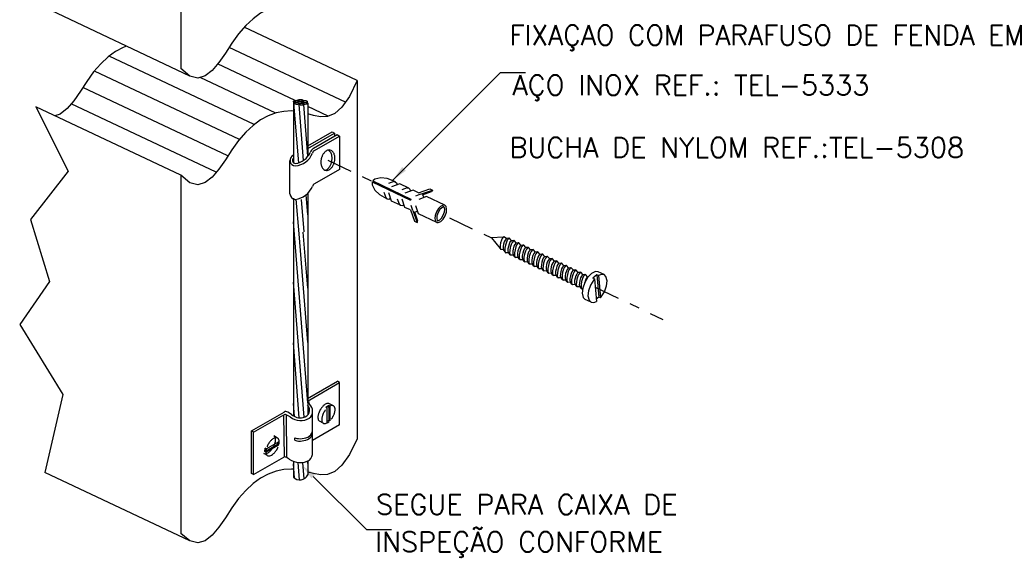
# Model space of a CAD drawing. Header units: millimetres. Extents: x 659 to 1031, y -73 to 11.
# Tile 128 of 141: x 981 to 991, y -15 to -10. Entities that reach past the tile are written whole.
import ezdxf

# ---------------------------------------------------------------- set-up
doc = ezdxf.new("R2010")
doc.units = ezdxf.units.MM
doc.header["$MEASUREMENT"] = 0
doc.linetypes.add('DASHDOT', pattern=[2.54, 1.27, -0.635, 0, -0.635])
doc.linetypes.add('NULL', pattern=[0])
for name, color, linetype, lineweight in [('C01', 1, 'Continuous', 30), ('C02', 2, 'Continuous', 30), ('C03', 3, 'Continuous', 30)]:
    doc.layers.add(name, color=color, linetype=linetype, lineweight=lineweight)
doc.styles.add('ROMANS', font='ROMANS')

msp = doc.modelspace()

# ---------------------------------------------------------------- hatches: boundary and pattern name
at = {"layer": 'C02', "linetype": 'Continuous'}
for points in [[(985.0295, -11.2065), (985.067, -11.2437), (984.9362, -11.3381), (985.0299, -11.2065), (985.0299, -11.2065)], [(984.159, -14.2854), (984.1217, -14.3233), (984.027, -14.1932), (984.1588, -14.2854), (984.1588, -14.2854)]]:
    msp.add_hatch(color=2, dxfattribs=at).paths.add_polyline_path(points)

# ---------------------------------------------------------------- linework, layer by layer
at = {"layer": 'C01'}
for p, q in [((984.4616, -10.5588), (983.2975, -10.0094)), ((983.5485, -10.7824), (982.0973, -10.0973)), ((983.401, -10.9312), (981.9498, -10.2461)), ((983.9596, -10.54), (983.1832, -10.1737)), ((983.7653, -10.6666), (983.0094, -10.3098)), ((983.2858, -11.095), (981.8346, -10.4099)), ((983.9899, -10.5383), (983.9899, -10.5437)), ((983.1696, -11.2583), (981.7184, -10.5732)), ((983.9948, -11.1639), (983.9469, -10.5684)), ((983.985, -10.5573), (983.985, -10.5624)), ((983.9899, -10.5501), (983.9899, -10.5513)), ((983.9899, -10.5629), (983.9899, -10.5641)), ((983.9967, -10.571), (983.9967, -10.5778)), ((984.0416, -11.1409), (983.9977, -10.5794)), ((984.0309, -10.5499), (984.0309, -10.5537)), ((984.0348, -10.5589), (984.0348, -10.5707)), ((984.0875, -11.0984), (984.0465, -10.5823)), ((984.0807, -10.5518), (984.0807, -10.5646)), ((984.2907, -10.6963), (984.0856, -10.5996)), ((984.0875, -10.995), (984.3297, -10.8547)), ((984.0875, -11.0226), (984.3541, -10.8686)), ((984.1432, -11.0182), (984.3785, -10.8824)), ((984.152, -11.0405), (984.402, -10.8963)), ((984.3297, -10.8547), (984.3541, -10.8686)), ((984.3541, -10.8686), (984.3541, -10.8963)), ((984.3785, -10.8824), (984.402, -10.8963)), ((983.9977, -11.8744), (983.9694, -11.529)), ((984.0856, -11.686), (984.07, -11.4842)), ((984.0494, -11.8556), (984.0241, -11.5332)), ((984.0856, -13.5674), (983.941, -11.7549)), ((984.0856, -12.9619), (983.9987, -11.8739)), ((984.0856, -12.4183), (984.0407, -11.8588)), ((984.0485, -13.7121), (983.941, -12.3606)), ((984.0006, -13.7171), (983.941, -12.9666)), ((983.9518, -13.7037), (983.941, -13.5725)), ((984.2946, -13.5938), (984.2662, -13.6141)), ((984.3053, -13.6), (984.2946, -13.5938)), ((984.2946, -13.5938), (984.2946, -13.7428)), ((984.3053, -13.6), (984.3053, -13.749)), ((983.8532, -14.1097), (983.8473, -13.6861)), ((983.8756, -14.1142), (983.8727, -13.6895)), ((984.277, -13.6203), (984.2662, -13.6141)), ((984.277, -13.6203), (984.277, -13.7694)), ((984.2946, -13.7428), (984.277, -13.7553)), ((984.3053, -13.749), (984.2946, -13.7428)), ((983.6559, -14.0561), (983.7858, -13.9811)), ((983.6666, -14.0624), (983.7965, -13.9874)), ((983.6696, -14.0277), (983.7994, -13.9527)), ((983.7858, -13.9811), (983.7877, -13.9598)), ((983.7965, -13.9874), (983.7858, -13.9811)), ((983.9557, -13.9425), (983.9557, -13.919)), ((983.6559, -14.0561), (983.6588, -14.0214)), ((983.6666, -14.0624), (983.6559, -14.0561)), ((983.6696, -14.0277), (983.6588, -14.0214)), ((983.9528, -14.3222), (983.941, -14.1785)), ((984.0016, -14.3394), (983.9879, -14.165)), ((984.0494, -14.3277), (984.0367, -14.164)), ((984.0856, -14.1729), (984.0836, -14.1499))]:
    msp.add_line(p, q, dxfattribs=at)
at = {"layer": 'C01', "linetype": 'DASHDOT', "ltscale": 0.2}
for p, q in [((984.2867, -11.1384), (984.733, -11.3506)), ((985.5026, -11.7166), (985.9235, -11.9165)), ((986.9635, -12.4107), (987.6383, -12.7315))]:
    msp.add_line(p, q, dxfattribs=at)
at = {"layer": 'C01'}
for points in [[(983.941, -10.5515), (983.942, -10.5482), (983.942, -10.5482), (983.9479, -10.5439), (983.9479, -10.5439), (983.9547, -10.5411), (983.9547, -10.5411), (983.9655, -10.5393), (983.9655, -10.5393), (983.9752, -10.539), (983.9752, -10.539), (983.983, -10.5403), (983.983, -10.5403), (983.9889, -10.5435), (983.9889, -10.5435), (983.9908, -10.5464), (983.9908, -10.5464), (983.9899, -10.5497), (983.9899, -10.5497), (983.984, -10.554), (983.984, -10.554), (983.9772, -10.5568), (983.9772, -10.5568), (983.9674, -10.5586), (983.9674, -10.5586), (983.9567, -10.5589), (983.9567, -10.5589), (983.9489, -10.5576), (983.9489, -10.5576), (983.943, -10.5544), (983.943, -10.5544), (983.941, -10.5515), (983.941, -10.5515)], [(983.9899, -10.5383), (983.9908, -10.5353), (983.9908, -10.5353), (983.9977, -10.5318), (983.9977, -10.5318), (984.0045, -10.5301), (984.0045, -10.5301), (984.0153, -10.5297), (984.0153, -10.5297), (984.025, -10.531), (984.025, -10.531), (984.0328, -10.5334), (984.0328, -10.5334), (984.0387, -10.5374), (984.0387, -10.5374), (984.0397, -10.5406), (984.0397, -10.5406), (984.0387, -10.5427)], [(984.0319, -10.5473), (984.0241, -10.5488), (984.0241, -10.5488), (984.0143, -10.5492), (984.0143, -10.5492), (984.0035, -10.5479), (984.0035, -10.5479), (983.9967, -10.5455), (983.9967, -10.5455), (983.9908, -10.5415), (983.9908, -10.5415), (983.9899, -10.5383), (983.9899, -10.5383)], [(984.0309, -10.5494), (984.0328, -10.5463), (984.0328, -10.5463), (984.0387, -10.5429), (984.0387, -10.5429), (984.0465, -10.5412), (984.0465, -10.5412), (984.0563, -10.5408), (984.0563, -10.5408), (984.067, -10.5421), (984.067, -10.5421), (984.0739, -10.5445), (984.0739, -10.5445), (984.0797, -10.5485), (984.0797, -10.5485), (984.0807, -10.5517), (984.0807, -10.5517), (984.0797, -10.5548), (984.0797, -10.5548), (984.0739, -10.5582), (984.0739, -10.5582), (984.066, -10.5599), (984.066, -10.5599), (984.0651, -10.56)], [(983.9469, -10.5692), (983.9479, -10.5662), (983.9479, -10.5662), (983.9547, -10.5627), (983.9547, -10.5627), (983.9616, -10.561), (983.9616, -10.561), (983.9723, -10.5606), (983.9723, -10.5606), (983.9821, -10.5619), (983.9821, -10.5619), (983.9899, -10.5643), (983.9899, -10.5643), (983.9957, -10.5683), (983.9957, -10.5683), (983.9967, -10.5715), (983.9967, -10.5715), (983.9957, -10.5746), (983.9957, -10.5746), (983.9889, -10.5781), (983.9889, -10.5781), (983.9821, -10.5797), (983.9821, -10.5797), (983.9713, -10.5801), (983.9713, -10.5801), (983.9616, -10.5788), (983.9616, -10.5788), (983.9537, -10.5764), (983.9537, -10.5764), (983.9479, -10.5724), (983.9479, -10.5724), (983.9469, -10.5692), (983.9469, -10.5692)], [(983.985, -10.5567), (983.986, -10.5537), (983.986, -10.5537), (983.9918, -10.5502), (983.9918, -10.5502), (983.9996, -10.5485), (983.9996, -10.5485), (984.0104, -10.5481), (984.0104, -10.5481), (984.0201, -10.5494), (984.0201, -10.5494), (984.028, -10.5518), (984.028, -10.5518), (984.0338, -10.5559), (984.0338, -10.5559), (984.0348, -10.559), (984.0348, -10.559), (984.0328, -10.5621), (984.0328, -10.5621), (984.027, -10.5656), (984.027, -10.5656), (984.0192, -10.5673), (984.0192, -10.5673), (984.0094, -10.5676), (984.0094, -10.5676), (983.9987, -10.5663), (983.9987, -10.5663), (983.9918, -10.5639), (983.9918, -10.5639), (983.986, -10.5599), (983.986, -10.5599), (983.985, -10.5567), (983.985, -10.5567)], [(983.9967, -10.5775), (983.9987, -10.5745), (983.9987, -10.5745), (984.0045, -10.5709), (984.0045, -10.5709), (984.0123, -10.5693), (984.0123, -10.5693), (984.0221, -10.5689), (984.0221, -10.5689), (984.0328, -10.5702), (984.0328, -10.5702), (984.0397, -10.5726), (984.0397, -10.5726), (984.0455, -10.5766), (984.0455, -10.5766), (984.0475, -10.5798), (984.0475, -10.5798), (984.0455, -10.5828), (984.0455, -10.5828), (984.0397, -10.5863), (984.0397, -10.5863), (984.0319, -10.588), (984.0319, -10.588), (984.0211, -10.5884), (984.0211, -10.5884), (984.0114, -10.5871), (984.0114, -10.5871), (984.0035, -10.5847), (984.0035, -10.5847), (983.9977, -10.5807), (983.9977, -10.5807), (983.9967, -10.5775), (983.9967, -10.5775)], [(984.0514, -10.5599), (984.0455, -10.559), (984.0377, -10.5566), (984.0377, -10.5566), (984.0319, -10.5526), (984.0319, -10.5526), (984.0309, -10.5494), (984.0309, -10.5494)], [(984.0358, -10.5682), (984.0367, -10.5652), (984.0367, -10.5652), (984.0436, -10.5617), (984.0436, -10.5617), (984.0504, -10.56), (984.0504, -10.56), (984.0612, -10.5596), (984.0612, -10.5596), (984.0709, -10.5609), (984.0709, -10.5609), (984.0787, -10.5633), (984.0787, -10.5633), (984.0846, -10.5674), (984.0846, -10.5674), (984.0856, -10.5705), (984.0856, -10.5705), (984.0846, -10.5736), (984.0846, -10.5736), (984.0778, -10.5771), (984.0778, -10.5771), (984.07, -10.5788), (984.07, -10.5788), (984.0602, -10.5791), (984.0602, -10.5791), (984.0504, -10.5778), (984.0504, -10.5778), (984.0465, -10.5768)], [(984.0367, -10.5712), (984.0358, -10.5682), (984.0358, -10.5682)], [(986.0485, -11.9068), (986.0426, -11.9083), (986.0426, -11.9083), (986.0319, -11.9221), (986.0319, -11.9221), (986.0231, -11.9399), (986.0231, -11.9399), (986.0153, -11.9654), (986.0153, -11.9654), (986.0114, -11.9916), (986.0114, -11.9916), (986.0104, -12.0112), (986.0104, -12.0112), (986.0143, -12.0286), (986.0143, -12.0286), (986.0182, -12.0327), (986.0182, -12.0327)], [(986.0768, -11.9224), (986.0709, -11.9239), (986.0709, -11.9239), (986.0602, -11.9372), (986.0602, -11.9372), (986.0524, -11.9542), (986.0524, -11.9542), (986.0446, -11.9786), (986.0446, -11.9786), (986.0407, -12.0037), (986.0407, -12.0037), (986.0397, -12.0224), (986.0397, -12.0224), (986.0436, -12.0391), (986.0436, -12.0391), (986.0485, -12.043), (986.0485, -12.043)], [(986.1032, -11.9201), (986.0963, -11.9219), (986.0963, -11.9219), (986.0826, -11.9381), (986.0826, -11.9381), (986.0739, -11.9588), (986.0739, -11.9588), (986.0641, -11.9886), (986.0641, -11.9886), (986.0592, -12.0193), (986.0592, -12.0193), (986.0582, -12.0422), (986.0582, -12.0422), (986.0621, -12.0625), (986.0621, -12.0625), (986.068, -12.0673), (986.068, -12.0673)], [(986.1256, -11.9457), (986.1198, -11.9472), (986.1198, -11.9472), (986.109, -11.9604), (986.109, -11.9604), (986.1012, -11.9774), (986.1012, -11.9774), (986.0944, -12.0018), (986.0944, -12.0018), (986.0895, -12.027), (986.0895, -12.027), (986.0885, -12.0457), (986.0885, -12.0457), (986.0924, -12.0623), (986.0924, -12.0623), (986.0973, -12.0663), (986.0973, -12.0663)], [(986.151, -11.9427), (986.1442, -11.9445), (986.1442, -11.9445), (986.1305, -11.9607), (986.1305, -11.9607), (986.1207, -11.9815), (986.1207, -11.9815), (986.1119, -12.0113), (986.1119, -12.0113), (986.1071, -12.042), (986.1071, -12.042), (986.1061, -12.0648), (986.1061, -12.0648), (986.11, -12.0852), (986.11, -12.0852), (986.1159, -12.09), (986.1159, -12.09)], [(986.1735, -11.9683), (986.1676, -11.9698), (986.1676, -11.9698), (986.1569, -11.9831), (986.1569, -11.9831), (986.1491, -12.0001), (986.1491, -12.0001), (986.1412, -12.0245), (986.1412, -12.0245), (986.1373, -12.0496), (986.1373, -12.0496), (986.1364, -12.0683), (986.1364, -12.0683), (986.1403, -12.085), (986.1403, -12.085), (986.1442, -12.0889), (986.1442, -12.0889)], [(986.1989, -11.9654), (986.191, -11.9672), (986.191, -11.9672), (986.1784, -11.9834), (986.1784, -11.9834), (986.1686, -12.0041), (986.1686, -12.0041), (986.1598, -12.034), (986.1598, -12.034), (986.1539, -12.0646), (986.1539, -12.0646), (986.1539, -12.0875), (986.1539, -12.0875), (986.1578, -12.1078), (986.1578, -12.1078), (986.1637, -12.1126), (986.1637, -12.1126)], [(986.2213, -11.991), (986.2155, -11.9925), (986.2155, -11.9925), (986.2047, -12.0057), (986.2047, -12.0057), (986.1969, -12.0227), (986.1969, -12.0227), (986.1891, -12.0471), (986.1891, -12.0471), (986.1852, -12.0723), (986.1852, -12.0723), (986.1842, -12.091), (986.1842, -12.091), (986.1881, -12.1076), (986.1881, -12.1076), (986.192, -12.1116), (986.192, -12.1116)], [(986.2467, -11.988), (986.2389, -11.9898), (986.2389, -11.9898), (986.2262, -12.006), (986.2262, -12.006), (986.2164, -12.0268), (986.2164, -12.0268), (986.2076, -12.0566), (986.2076, -12.0566), (986.2018, -12.0873), (986.2018, -12.0873), (986.2008, -12.1101), (986.2008, -12.1101), (986.2057, -12.1305), (986.2057, -12.1305), (986.2116, -12.1353), (986.2116, -12.1353)], [(986.2692, -12.0136), (986.2633, -12.0151), (986.2633, -12.0151), (986.2526, -12.0284), (986.2526, -12.0284), (986.2448, -12.0454), (986.2448, -12.0454), (986.2369, -12.0698), (986.2369, -12.0698), (986.2321, -12.0949), (986.2321, -12.0949), (986.2321, -12.1136), (986.2321, -12.1136), (986.235, -12.1303), (986.235, -12.1303), (986.2399, -12.1342), (986.2399, -12.1342)], [(986.2936, -12.0107), (986.2867, -12.0125), (986.2867, -12.0125), (986.2741, -12.0287), (986.2741, -12.0287), (986.2643, -12.0494), (986.2643, -12.0494), (986.2555, -12.0793), (986.2555, -12.0793), (986.2496, -12.1099), (986.2496, -12.1099), (986.2487, -12.1328), (986.2487, -12.1328), (986.2535, -12.1531), (986.2535, -12.1531), (986.2584, -12.1579), (986.2584, -12.1579)], [(986.316, -12.0363), (986.3102, -12.0378), (986.3102, -12.0378), (986.2994, -12.051), (986.2994, -12.051), (986.2916, -12.068), (986.2916, -12.068), (986.2848, -12.0924), (986.2848, -12.0924), (986.2799, -12.1176), (986.2799, -12.1176), (986.2799, -12.1363), (986.2799, -12.1363), (986.2828, -12.153), (986.2828, -12.153), (986.2877, -12.1569), (986.2877, -12.1569)], [(986.3414, -12.0333), (986.3346, -12.0351), (986.3346, -12.0351), (986.3219, -12.0513), (986.3219, -12.0513), (986.3121, -12.0721), (986.3121, -12.0721), (986.3024, -12.1019), (986.3024, -12.1019), (986.2975, -12.1326), (986.2975, -12.1326), (986.2965, -12.1554), (986.2965, -12.1554), (986.3004, -12.1758), (986.3004, -12.1758), (986.3063, -12.1806), (986.3063, -12.1806)], [(986.3639, -12.059), (986.358, -12.0604), (986.358, -12.0604), (986.3473, -12.0737), (986.3473, -12.0737), (986.3395, -12.0907), (986.3395, -12.0907), (986.3326, -12.1151), (986.3326, -12.1151), (986.3278, -12.1402), (986.3278, -12.1402), (986.3268, -12.1589), (986.3268, -12.1589), (986.3307, -12.1756), (986.3307, -12.1756), (986.3356, -12.1795), (986.3356, -12.1795)], [(986.3893, -12.056), (986.3825, -12.0578), (986.3825, -12.0578), (986.3688, -12.074), (986.3688, -12.074), (986.359, -12.0947), (986.359, -12.0947), (986.3502, -12.1246), (986.3502, -12.1246), (986.3453, -12.1552), (986.3453, -12.1552), (986.3444, -12.1781), (986.3444, -12.1781), (986.3483, -12.1984), (986.3483, -12.1984), (986.3541, -12.2033), (986.3541, -12.2033)], [(986.4117, -12.0816), (986.4059, -12.0831), (986.4059, -12.0831), (986.3951, -12.0963), (986.3951, -12.0963), (986.3873, -12.1133), (986.3873, -12.1133), (986.3795, -12.1377), (986.3795, -12.1377), (986.3756, -12.1629), (986.3756, -12.1629), (986.3746, -12.1816), (986.3746, -12.1816), (986.3785, -12.1983), (986.3785, -12.1983), (986.3825, -12.2022), (986.3825, -12.2022)], [(986.4371, -12.0787), (986.4293, -12.0804), (986.4293, -12.0804), (986.4166, -12.0966), (986.4166, -12.0966), (986.4069, -12.1174), (986.4069, -12.1174), (986.3981, -12.1472), (986.3981, -12.1472), (986.3922, -12.1779), (986.3922, -12.1779), (986.3922, -12.2008), (986.3922, -12.2008), (986.3961, -12.2211), (986.3961, -12.2211), (986.402, -12.2259), (986.402, -12.2259)], [(986.4596, -12.1043), (986.4537, -12.1057), (986.4537, -12.1057), (986.443, -12.119), (986.443, -12.119), (986.4352, -12.136), (986.4352, -12.136), (986.4274, -12.1604), (986.4274, -12.1604), (986.4235, -12.1855), (986.4235, -12.1855), (986.4225, -12.2042), (986.4225, -12.2042), (986.4264, -12.2209), (986.4264, -12.2209), (986.4303, -12.2248), (986.4303, -12.2248)], [(986.485, -12.1013), (986.4772, -12.1031), (986.4772, -12.1031), (986.4645, -12.1193), (986.4645, -12.1193), (986.4547, -12.1401), (986.4547, -12.1401), (986.4459, -12.1699), (986.4459, -12.1699), (986.4401, -12.2005), (986.4401, -12.2005), (986.4391, -12.2234), (986.4391, -12.2234), (986.444, -12.2437), (986.444, -12.2437), (986.4498, -12.2486), (986.4498, -12.2486)], [(986.5075, -12.1269), (986.5016, -12.1284), (986.5016, -12.1284), (986.4909, -12.1416), (986.4909, -12.1416), (986.483, -12.1587), (986.483, -12.1587), (986.4752, -12.1831), (986.4752, -12.1831), (986.4713, -12.2082), (986.4713, -12.2082), (986.4703, -12.2269), (986.4703, -12.2269), (986.4733, -12.2436), (986.4733, -12.2436), (986.4782, -12.2475), (986.4782, -12.2475)], [(986.5319, -12.124), (986.525, -12.1258), (986.525, -12.1258), (986.5123, -12.1419), (986.5123, -12.1419), (986.5026, -12.1627), (986.5026, -12.1627), (986.4938, -12.1925), (986.4938, -12.1925), (986.4879, -12.2232), (986.4879, -12.2232), (986.4869, -12.2461), (986.4869, -12.2461), (986.4918, -12.2664), (986.4918, -12.2664), (986.4967, -12.2712), (986.4967, -12.2712)], [(986.5543, -12.1496), (986.5485, -12.151), (986.5485, -12.151), (986.5377, -12.1643), (986.5377, -12.1643), (986.5299, -12.1813), (986.5299, -12.1813), (986.5231, -12.2057), (986.5231, -12.2057), (986.5182, -12.2308), (986.5182, -12.2308), (986.5182, -12.2496), (986.5182, -12.2496), (986.5211, -12.2662), (986.5211, -12.2662), (986.526, -12.2701), (986.526, -12.2701)], [(986.5797, -12.1466), (986.5729, -12.1484), (986.5729, -12.1484), (986.5602, -12.1646), (986.5602, -12.1646), (986.5504, -12.1854), (986.5504, -12.1854), (986.5407, -12.2152), (986.5407, -12.2152), (986.5358, -12.2458), (986.5358, -12.2458), (986.5348, -12.2687), (986.5348, -12.2687), (986.5397, -12.2891), (986.5397, -12.2891), (986.5446, -12.2939), (986.5446, -12.2939)], [(986.6022, -12.1722), (986.5963, -12.1737), (986.5963, -12.1737), (986.5856, -12.1869), (986.5856, -12.1869), (986.5778, -12.204), (986.5778, -12.204), (986.5709, -12.2284), (986.5709, -12.2284), (986.566, -12.2535), (986.566, -12.2535), (986.5651, -12.2722), (986.5651, -12.2722), (986.569, -12.2889), (986.569, -12.2889), (986.5739, -12.2928), (986.5739, -12.2928)], [(986.6276, -12.1693), (986.6207, -12.1711), (986.6207, -12.1711), (986.6071, -12.1872), (986.6071, -12.1872), (986.5983, -12.208), (986.5983, -12.208), (986.5885, -12.2378), (986.5885, -12.2378), (986.5836, -12.2685), (986.5836, -12.2685), (986.5826, -12.2914), (986.5826, -12.2914), (986.5866, -12.3117), (986.5866, -12.3117), (986.5924, -12.3165), (986.5924, -12.3165)], [(986.65, -12.1949), (986.6442, -12.1963), (986.6442, -12.1963), (986.6334, -12.2096), (986.6334, -12.2096), (986.6256, -12.2266), (986.6256, -12.2266), (986.6178, -12.251), (986.6178, -12.251), (986.6139, -12.2761), (986.6139, -12.2761), (986.6129, -12.2949), (986.6129, -12.2949), (986.6168, -12.3115), (986.6168, -12.3115), (986.6217, -12.3155), (986.6217, -12.3155)], [(986.6754, -12.1919), (986.6686, -12.1937), (986.6686, -12.1937), (986.6549, -12.2099), (986.6549, -12.2099), (986.6451, -12.2307), (986.6451, -12.2307), (986.6364, -12.2605), (986.6364, -12.2605), (986.6315, -12.2912), (986.6315, -12.2912), (986.6305, -12.314), (986.6305, -12.314), (986.6344, -12.3344), (986.6344, -12.3344), (986.6403, -12.3392), (986.6403, -12.3392)], [(986.6979, -12.2175), (986.692, -12.219), (986.692, -12.219), (986.6813, -12.2323), (986.6813, -12.2323), (986.6735, -12.2493), (986.6735, -12.2493), (986.6657, -12.2737), (986.6657, -12.2737), (986.6617, -12.2988), (986.6617, -12.2988), (986.6608, -12.3175), (986.6608, -12.3175), (986.6647, -12.3342), (986.6647, -12.3342), (986.6686, -12.3381), (986.6686, -12.3381)], [(986.7233, -12.2146), (986.7155, -12.2164), (986.7155, -12.2164), (986.7028, -12.2326), (986.7028, -12.2326), (986.693, -12.2533), (986.693, -12.2533), (986.6842, -12.2831), (986.6842, -12.2831), (986.6784, -12.3138), (986.6784, -12.3138), (986.6784, -12.3367), (986.6784, -12.3367), (986.6823, -12.357), (986.6823, -12.357), (986.6881, -12.3618), (986.6881, -12.3618)], [(986.7457, -12.2402), (986.7399, -12.2416), (986.7399, -12.2416), (986.7291, -12.2549), (986.7291, -12.2549), (986.7213, -12.2719), (986.7213, -12.2719), (986.7135, -12.2963), (986.7135, -12.2963), (986.7096, -12.3214), (986.7096, -12.3214), (986.7086, -12.3402), (986.7086, -12.3402), (986.7125, -12.3568), (986.7125, -12.3568), (986.7164, -12.3608), (986.7164, -12.3608)], [(986.7701, -12.2372), (986.7633, -12.239), (986.7633, -12.239), (986.7506, -12.2552), (986.7506, -12.2552), (986.7409, -12.276), (986.7409, -12.276), (986.7321, -12.3058), (986.7321, -12.3058), (986.7262, -12.3365), (986.7262, -12.3365), (986.7252, -12.3593), (986.7252, -12.3593), (986.7301, -12.3797), (986.7301, -12.3797), (986.735, -12.3845), (986.735, -12.3845)], [(986.7926, -12.2628), (986.7867, -12.2643), (986.7867, -12.2643), (986.777, -12.2776), (986.777, -12.2776), (986.7682, -12.2946), (986.7682, -12.2946), (986.7614, -12.319), (986.7614, -12.319), (986.7565, -12.3441), (986.7565, -12.3441), (986.7565, -12.3628), (986.7565, -12.3628), (986.7594, -12.3795), (986.7594, -12.3795), (986.7643, -12.3834), (986.7643, -12.3834)], [(986.818, -12.2599), (986.8112, -12.2617), (986.8112, -12.2617), (986.7985, -12.2779), (986.7985, -12.2779), (986.7887, -12.2986), (986.7887, -12.2986), (986.7789, -12.3284), (986.7789, -12.3284), (986.7741, -12.3591), (986.7741, -12.3591), (986.7731, -12.382), (986.7731, -12.382), (986.778, -12.4023), (986.778, -12.4023), (986.7828, -12.4071), (986.7828, -12.4071)], [(986.8405, -12.2855), (986.8346, -12.2869), (986.8346, -12.2869), (986.8239, -12.3002), (986.8239, -12.3002), (986.816, -12.3172), (986.816, -12.3172), (986.8092, -12.3416), (986.8092, -12.3416), (986.8043, -12.3668), (986.8043, -12.3668), (986.8033, -12.3855), (986.8033, -12.3855), (986.8073, -12.4021), (986.8073, -12.4021), (986.8121, -12.4061), (986.8121, -12.4061)], [(986.8658, -12.2825), (986.859, -12.2843), (986.859, -12.2843), (986.8453, -12.3005), (986.8453, -12.3005), (986.8366, -12.3213), (986.8366, -12.3213), (986.8268, -12.3511), (986.8268, -12.3511), (986.8219, -12.3818), (986.8219, -12.3818), (986.8209, -12.4046), (986.8209, -12.4046), (986.8248, -12.425), (986.8248, -12.425), (986.8307, -12.4298), (986.8307, -12.4298)], [(986.8883, -12.3081), (986.8825, -12.3096), (986.8825, -12.3096), (986.8717, -12.3229), (986.8717, -12.3229), (986.8639, -12.3399), (986.8639, -12.3399), (986.8571, -12.3643), (986.8571, -12.3643), (986.8561, -12.3646)]]:
    msp.add_lwpolyline(points, dxfattribs=at)
for centre, radius, start, end in [((984.1793, -11.081), 0.0725, 119.998, 164.36), ((983.9625, -11.1408), 0.0554, 110.084, 267.49), ((983.9625, -11.1408), 0.0305, 128.637, 290.873), ((983.9391, -10.9868), 0.2105, 275.749, 337.619), ((983.9371, -10.9835), 0.1893, 277.312, 335.691), ((984.1793, -11.0797), 0.0476, 124.377, 164.36), ((984.0485, -13.856), 0.0854, 305.994, 4.29681), ((984.0533, -13.8366), 0.0802, 305.994, 4.29681), ((984.0075, -13.7436), 0.1829, 253.566, 300.936), ((984.0075, -13.7718), 0.1782, 253.248, 300.727)]:
    msp.add_arc(centre, radius, start, end, dxfattribs=at)
at = {"layer": 'C02', "color": 2}
for p, q in [((982.816, -6.6361), (982.816, -10.2216)), ((982.816, -11.2891), (982.816, -14.8747))]:
    msp.add_line(p, q, dxfattribs=at)
at = {"layer": 'C02'}
for p, q in [((982.9039, -10.2958), (981.4528, -9.6107)), ((984.5807, -10.3409), (983.4498, -9.8072)), ((984.5807, -10.3409), (984.5807, -11.2423)), ((984.9362, -11.3381), (986.0153, -10.2611)), ((986.0153, -10.2611), (986.2653, -10.2611)), ((982.816, -11.2891), (981.3649, -10.6041)), ((983.941, -10.5515), (983.941, -11.1625)), ((984.0856, -10.5698), (984.0856, -11.0763)), ((984.402, -10.8963), (984.402, -11.2304)), ((983.9069, -11.475), (983.9069, -11.1408)), ((984.402, -11.2304), (984.152, -11.3746)), ((984.5807, -11.2423), (984.5807, -13.9264)), ((984.7311, -11.3556), (985.1139, -11.5376)), ((984.735, -11.3461), (985.1178, -11.528)), ((984.9459, -11.3523), (984.8942, -11.3707)), ((985.0055, -11.3751), (984.9235, -11.4043)), ((985.0953, -11.4177), (985.0055, -11.3751)), ((985.0807, -11.4161), (985.028, -11.4346)), ((985.194, -11.4647), (985.3073, -11.4245)), ((985.3073, -11.4245), (985.3346, -11.4374)), ((983.941, -11.5198), (983.941, -11.8947)), ((984.0856, -11.4701), (984.0856, -11.8427)), ((984.8688, -11.5151), (984.8502, -11.4632)), ((984.9244, -11.5472), (984.8951, -11.4651)), ((985.0026, -11.579), (984.984, -11.527)), ((985.0582, -11.611), (985.0289, -11.5289)), ((985.1403, -11.439), (985.0582, -11.4682)), ((985.1178, -11.528), (985.1139, -11.5376)), ((985.194, -11.4647), (985.1403, -11.439)), ((985.2145, -11.4799), (985.1627, -11.4984)), ((985.275, -11.5032), (985.1959, -11.5316)), ((985.2145, -11.4799), (985.3346, -11.4374)), ((985.234, -11.4842), (985.3248, -11.4519)), ((985.4567, -11.5895), (985.275, -11.5032)), ((985.0133, -11.5897), (984.9244, -11.5472)), ((985.1129, -11.6367), (985.0582, -11.611)), ((985.1373, -11.6428), (985.1188, -11.5909)), ((985.194, -11.6753), (985.1657, -11.5955)), ((985.1129, -11.6367), (985.153, -11.7496)), ((985.1373, -11.6428), (985.1793, -11.7625)), ((985.153, -11.6553), (985.1852, -11.7461)), ((985.3756, -11.7616), (985.194, -11.6753)), ((985.153, -11.7496), (985.1793, -11.7625)), ((983.941, -11.8947), (983.941, -13.6979)), ((984.0856, -11.8427), (984.0856, -13.6882)), ((986.0426, -11.9086), (985.9235, -11.9165)), ((985.9235, -11.9165), (986.0114, -12.0212)), ((986.0729, -11.9228), (986.0485, -11.9068)), ((986.0983, -11.9205), (986.0768, -11.9224)), ((986.1256, -11.9457), (986.1032, -11.9201)), ((986.1451, -11.9437), (986.1256, -11.9457)), ((986.1735, -11.9683), (986.151, -11.9427)), ((986.193, -11.9664), (986.1735, -11.9683)), ((986.2213, -11.991), (986.1989, -11.9654)), ((986.2399, -11.989), (986.2213, -11.991)), ((986.2692, -12.0136), (986.2467, -11.988)), ((986.2877, -12.0117), (986.2692, -12.0136)), ((986.316, -12.0363), (986.2936, -12.0107)), ((986.0426, -12.0363), (986.0182, -12.0327)), ((986.0485, -12.043), (986.0612, -12.0592)), ((986.0973, -12.0663), (986.068, -12.0673)), ((986.11, -12.0843), (986.0973, -12.0663)), ((986.1442, -12.0889), (986.1159, -12.09)), ((986.1578, -12.107), (986.1442, -12.0889)), ((986.192, -12.1116), (986.1637, -12.1126)), ((986.2057, -12.1296), (986.192, -12.1116)), ((986.3356, -12.0343), (986.316, -12.0363)), ((986.3639, -12.059), (986.3414, -12.0333)), ((986.3834, -12.057), (986.3639, -12.059)), ((986.4117, -12.0816), (986.3893, -12.056)), ((986.4313, -12.0796), (986.4117, -12.0816)), ((986.4596, -12.1043), (986.4371, -12.0787)), ((986.4791, -12.1023), (986.4596, -12.1043)), ((986.5075, -12.1269), (986.485, -12.1013)), ((986.2399, -12.1342), (986.2116, -12.1353)), ((986.2526, -12.1523), (986.2399, -12.1342)), ((986.2877, -12.1569), (986.2584, -12.1579)), ((986.3004, -12.1749), (986.2877, -12.1569)), ((986.3356, -12.1795), (986.3063, -12.1806)), ((986.3483, -12.1976), (986.3356, -12.1795)), ((986.3825, -12.2022), (986.3541, -12.2033)), ((986.3961, -12.2202), (986.3825, -12.2022)), ((986.526, -12.1249), (986.5075, -12.1269)), ((986.5543, -12.1496), (986.5319, -12.124)), ((986.5739, -12.1476), (986.5543, -12.1496)), ((986.6022, -12.1722), (986.5797, -12.1466)), ((986.6217, -12.1702), (986.6022, -12.1722)), ((986.65, -12.1949), (986.6276, -12.1693)), ((986.6696, -12.1929), (986.65, -12.1949)), ((986.6979, -12.2175), (986.6754, -12.1919)), ((986.7174, -12.2156), (986.6979, -12.2175)), ((986.7457, -12.2402), (986.7233, -12.2146)), ((986.4303, -12.2248), (986.402, -12.2259)), ((986.444, -12.2429), (986.4303, -12.2248)), ((986.4782, -12.2475), (986.4498, -12.2486)), ((986.4909, -12.2655), (986.4782, -12.2475)), ((986.526, -12.2701), (986.4967, -12.2712)), ((986.5387, -12.2882), (986.526, -12.2701)), ((986.5739, -12.2928), (986.5446, -12.2939)), ((986.5866, -12.3108), (986.5739, -12.2928)), ((986.6217, -12.3155), (986.5924, -12.3165)), ((986.6344, -12.3335), (986.6217, -12.3155)), ((986.7643, -12.2382), (986.7457, -12.2402)), ((986.7926, -12.2628), (986.7701, -12.2372)), ((986.8121, -12.2609), (986.7926, -12.2628)), ((986.8405, -12.2855), (986.818, -12.2599)), ((986.86, -12.2835), (986.8405, -12.2855)), ((986.8883, -12.3081), (986.8658, -12.2825)), ((986.9791, -12.2844), (986.9401, -12.3184)), ((986.9567, -12.3265), (986.9401, -12.3184)), ((986.9967, -12.2924), (986.9791, -12.2844)), ((986.9791, -12.2844), (986.9977, -12.509)), ((987.0514, -12.2842), (986.9928, -12.2563)), ((986.9967, -12.2924), (987.0143, -12.5171)), ((986.6686, -12.3381), (986.6403, -12.3392)), ((986.6823, -12.3561), (986.6686, -12.3381)), ((986.7164, -12.3608), (986.6881, -12.3618)), ((986.7291, -12.3788), (986.7164, -12.3608)), ((986.7643, -12.3834), (986.735, -12.3845)), ((986.777, -12.4015), (986.7643, -12.3834)), ((986.8121, -12.4061), (986.7828, -12.4071)), ((986.8248, -12.4241), (986.8121, -12.4061)), ((986.9567, -12.3265), (986.9742, -12.5512)), ((986.9977, -12.509), (986.9733, -12.53)), ((987.0143, -12.5171), (986.9977, -12.509)), ((986.9205, -12.5595), (986.8619, -12.5316)), ((984.0826, -13.5241), (984.3815, -13.3518)), ((984.1051, -13.5375), (984.4039, -13.3648)), ((984.4039, -13.3648), (984.3815, -13.3518)), ((984.4039, -13.7873), (984.4039, -13.3648)), ((984.3414, -13.5974), (984.3043, -13.5759)), ((983.5211, -13.8485), (983.8492, -13.6592)), ((983.5436, -13.8613), (983.8473, -13.6861)), ((983.9098, -13.7086), (983.8766, -13.69)), ((983.9225, -13.6845), (983.8844, -13.6607)), ((984.1334, -14.0815), (984.1334, -13.6519)), ((984.4039, -13.7873), (984.1334, -13.9434)), ((984.2408, -13.7719), (984.2037, -13.7504)), ((983.5436, -13.8613), (983.5211, -13.8483)), ((983.5211, -14.2731), (983.5211, -13.8485)), ((983.5436, -14.2862), (983.5436, -13.8612)), ((983.7838, -13.9197), (983.7467, -13.8981)), ((983.6823, -14.0954), (983.6451, -14.0738)), ((983.5436, -14.2862), (983.8473, -14.111)), ((983.8991, -14.1303), (983.8698, -14.1106)), ((983.941, -14.1533), (983.941, -14.3122)), ((984.0856, -14.149), (984.0856, -14.2898)), ((982.9039, -14.9489), (981.4528, -14.2638)), ((983.5436, -14.2862), (983.5211, -14.2731)), ((984.6735, -14.8336), (984.1403, -14.3044)), ((984.6735, -14.8336), (984.9235, -14.8336))]:
    msp.add_line(p, q, dxfattribs=at)
for points in [[(983.941, -9.5798), (983.9215, -9.5779), (983.8453, -9.582), (983.7682, -9.5981), (983.6901, -9.6267), (983.6129, -9.668), (983.5377, -9.7225), (983.4645, -9.7904), (983.3932, -9.8723), (983.3258, -9.9668), (983.2604, -10.0659), (983.195, -10.16), (983.1285, -10.2397), (983.0582, -10.2953), (982.984, -10.3172), (982.9039, -10.2958), (982.816, -10.2216)], [(982.2711, -9.9972), (982.2389, -10.0091), (982.1617, -10.0504), (982.0866, -10.1049), (982.0133, -10.1729), (981.942, -10.2548), (981.8746, -10.3492), (981.8092, -10.4483), (981.7438, -10.5425), (981.6774, -10.6222), (981.6071, -10.6777), (981.5543, -10.6935)], [(984.5807, -10.3409), (984.5026, -10.5004), (984.4274, -10.6072), (984.3551, -10.6705), (984.2828, -10.6993), (984.2125, -10.7028), (984.1422, -10.6901), (984.0856, -10.6747)], [(981.3649, -10.6041), (981.6871, -11.2482), (981.3102, -11.7334), (981.4987, -12.3533), (981.2018, -12.7846), (981.6334, -13.4854), (981.4528, -14.2638)], [(983.941, -10.6474), (983.9215, -10.6454), (983.8453, -10.6495), (983.7682, -10.6657), (983.6901, -10.6942), (983.6129, -10.7355), (983.5377, -10.79), (983.4645, -10.858), (983.3932, -10.9399), (983.3258, -11.0343), (983.2604, -11.1334), (983.195, -11.2276), (983.1285, -11.3073), (983.0582, -11.3628), (982.984, -11.3847), (982.9039, -11.3634), (982.816, -11.2891)], [(984.3102, -11.0373), (984.3014, -11.0361), (984.2926, -11.0367), (984.2838, -11.0389), (984.275, -11.0424), (984.2682, -11.047), (984.2604, -11.0523), (984.2545, -11.058), (984.2496, -11.0639), (984.2448, -11.07), (984.2399, -11.0761), (984.2369, -11.0821), (984.233, -11.0881), (984.2301, -11.094), (984.2282, -11.0998), (984.2262, -11.1056), (984.2242, -11.1113), (984.2223, -11.1171), (984.2203, -11.1228), (984.2194, -11.1286), (984.2184, -11.1345), (984.2174, -11.1405), (984.2164, -11.1467), (984.2164, -11.153), (984.2164, -11.1595), (984.2164, -11.1663), (984.2174, -11.1734), (984.2184, -11.1807), (984.2203, -11.1883), (984.2223, -11.196), (984.2252, -11.2039), (984.2291, -11.2117), (984.234, -11.2192), (984.2399, -11.226), (984.2467, -11.232), (984.2545, -11.2365), (984.2633, -11.2395), (984.2721, -11.2407), (984.2809, -11.2401), (984.2897, -11.2378), (984.2985, -11.2343), (984.3053, -11.2297), (984.3131, -11.2245), (984.319, -11.2188), (984.3239, -11.2128), (984.3287, -11.2067), (984.3336, -11.2007), (984.3366, -11.1946), (984.3405, -11.1886), (984.3434, -11.1827), (984.3453, -11.1769), (984.3473, -11.1711), (984.3492, -11.1654), (984.3512, -11.1597), (984.3532, -11.1539), (984.3541, -11.1481), (984.3551, -11.1422), (984.3561, -11.1363), (984.3571, -11.1301), (984.3571, -11.1238), (984.3571, -11.1172), (984.3571, -11.1104), (984.3561, -11.1034), (984.3551, -11.096), (984.3532, -11.0885), (984.3512, -11.0807), (984.3483, -11.0729), (984.3444, -11.0651), (984.3395, -11.0576), (984.3336, -11.0507), (984.3268, -11.0448), (984.319, -11.0402), (984.3102, -11.0373)], [(984.2701, -11.2344), (984.278, -11.2298), (984.2848, -11.2243), (984.2916, -11.2185), (984.2965, -11.2123), (984.3014, -11.2061), (984.3053, -11.1999), (984.3092, -11.1937), (984.3131, -11.1876), (984.3151, -11.1817), (984.318, -11.1758), (984.32, -11.1699), (984.3219, -11.1641), (984.3239, -11.1583), (984.3248, -11.1525), (984.3268, -11.1466), (984.3278, -11.1406), (984.3278, -11.1345), (984.3287, -11.1282), (984.3287, -11.1217), (984.3287, -11.115), (984.3287, -11.108), (984.3278, -11.1007), (984.3268, -11.0931), (984.3248, -11.0853), (984.3219, -11.0773), (984.319, -11.0692), (984.3151, -11.0613), (984.3092, -11.0539), (984.3024, -11.0473), (984.2946, -11.0419), (984.2867, -11.0382)], [(984.9635, -11.3551), (984.9557, -11.3512), (984.8785, -11.3232), (984.8785, -11.3232), (984.8151, -11.3152), (984.8151, -11.3152), (984.7575, -11.3271), (984.7575, -11.3271), (984.735, -11.3461), (984.735, -11.3461)], [(984.7311, -11.3556), (984.7301, -11.3847), (984.7301, -11.3847), (984.7575, -11.437), (984.7575, -11.437), (984.8034, -11.4811), (984.8034, -11.4811), (984.8737, -11.5233), (984.8737, -11.5233), (984.8815, -11.5271)], [(984.9459, -11.3523), (984.9479, -11.3515), (984.9479, -11.3515)], [(984.9479, -11.3515), (984.9616, -11.3538), (984.9616, -11.3538)], [(984.9616, -11.3538), (984.9733, -11.366), (984.9733, -11.366), (984.9791, -11.3855), (984.9791, -11.3855)], [(985.0787, -11.416), (985.0953, -11.4177), (985.0953, -11.4177)], [(985.0807, -11.4161), (985.0817, -11.4154), (985.0817, -11.4154)], [(985.0953, -11.4177), (985.1071, -11.4299), (985.1071, -11.4299), (985.1129, -11.4493), (985.1129, -11.4493)], [(984.8668, -11.5137), (984.8795, -11.5259), (984.8795, -11.5259)], [(984.8688, -11.5151), (984.8688, -11.5169), (984.8688, -11.5169)], [(984.8795, -11.5259), (984.8961, -11.5276), (984.8961, -11.5276), (984.9147, -11.5198), (984.9147, -11.5198)], [(985.234, -11.4842), (985.2418, -11.4937), (985.2418, -11.4937), (985.2477, -11.5131), (985.2477, -11.5131)], [(985.3346, -11.4374), (985.3336, -11.442), (985.3307, -11.4475), (985.3248, -11.4519)], [(985.0016, -11.5776), (985.0133, -11.5897), (985.0133, -11.5897)], [(985.0026, -11.579), (985.0035, -11.5807), (985.0035, -11.5807)], [(985.0133, -11.5897), (985.0309, -11.5914), (985.0309, -11.5914), (985.0494, -11.5836), (985.0494, -11.5836)], [(985.3756, -11.7616), (985.3922, -11.7633), (985.3922, -11.7633), (985.4176, -11.7509), (985.4176, -11.7509), (985.4391, -11.7291), (985.4391, -11.7291), (985.4596, -11.696), (985.4596, -11.696), (985.4723, -11.6595), (985.4723, -11.6595), (985.4752, -11.6292), (985.4752, -11.6292), (985.4694, -11.6017), (985.4694, -11.6017), (985.4567, -11.5895), (985.4567, -11.5895), (985.4401, -11.5879), (985.4401, -11.5879), (985.4147, -11.6003), (985.4147, -11.6003), (985.3932, -11.622), (985.3932, -11.622), (985.3727, -11.6551), (985.3727, -11.6551), (985.36, -11.6916), (985.36, -11.6916), (985.3571, -11.7219), (985.3571, -11.7219), (985.3629, -11.7494), (985.3629, -11.7494), (985.3756, -11.7616), (985.3756, -11.7616)], [(985.3834, -11.7444), (985.3873, -11.7448), (985.3873, -11.7448), (985.4059, -11.7358), (985.4059, -11.7358), (985.4235, -11.7176), (985.4235, -11.7176), (985.442, -11.6878), (985.442, -11.6878), (985.4537, -11.655), (985.4537, -11.655), (985.4567, -11.6296), (985.4567, -11.6296), (985.4518, -11.6097), (985.4518, -11.6097), (985.4489, -11.6067), (985.4489, -11.6067), (985.445, -11.6063), (985.445, -11.6063), (985.4264, -11.6153), (985.4264, -11.6153), (985.4088, -11.6335), (985.4088, -11.6335), (985.3903, -11.6633), (985.3903, -11.6633), (985.3785, -11.6961), (985.3785, -11.6961), (985.3756, -11.7216), (985.3756, -11.7216), (985.3805, -11.7414), (985.3805, -11.7414), (985.3834, -11.7444), (985.3834, -11.7444)], [(985.153, -11.6553), (985.1647, -11.6552), (985.1647, -11.6552), (985.1842, -11.6474), (985.1842, -11.6474)], [(985.1793, -11.7625), (985.1832, -11.7593), (985.1852, -11.7531), (985.1852, -11.7461)], [(986.9928, -12.2563), (986.9655, -12.2536), (986.9655, -12.2536), (986.9244, -12.2735), (986.9244, -12.2735), (986.8903, -12.3082), (986.8903, -12.3082), (986.858, -12.3612), (986.858, -12.3612), (986.8375, -12.4196), (986.8375, -12.4196), (986.8317, -12.4681), (986.8317, -12.4681), (986.8424, -12.5121), (986.8424, -12.5121), (986.8619, -12.5316), (986.8619, -12.5316)], [(987.0143, -12.5171), (987.0221, -12.5075), (987.0221, -12.5075), (987.0543, -12.4545), (987.0543, -12.4545), (987.0748, -12.3961), (987.0748, -12.3961), (987.0807, -12.3476), (987.0807, -12.3476), (987.07, -12.3036), (987.07, -12.3036), (987.0514, -12.2842), (987.0514, -12.2842), (987.0241, -12.2815), (987.0241, -12.2815), (986.9967, -12.2924), (986.9967, -12.2924)], [(986.9567, -12.3265), (986.9489, -12.3361), (986.9489, -12.3361), (986.9166, -12.3891), (986.9166, -12.3891), (986.8961, -12.4475), (986.8961, -12.4475), (986.8903, -12.496), (986.8903, -12.496), (986.901, -12.54), (986.901, -12.54), (986.9205, -12.5595), (986.9205, -12.5595)], [(986.9205, -12.5595), (986.9479, -12.5621), (986.9479, -12.5621), (986.9742, -12.5512), (986.9742, -12.5512)], [(984.3043, -13.5759), (984.2955, -13.5729), (984.2867, -13.5725), (984.277, -13.5744), (984.2682, -13.5778), (984.2604, -13.5822), (984.2535, -13.587), (984.2477, -13.592), (984.2418, -13.5969), (984.2369, -13.6016), (984.233, -13.6062), (984.2291, -13.6106), (984.2252, -13.6148), (984.2223, -13.6188), (984.2194, -13.6228), (984.2174, -13.6266), (984.2145, -13.6304), (984.2125, -13.6342), (984.2096, -13.638), (984.2076, -13.6418), (984.2057, -13.6458), (984.2037, -13.6498), (984.2018, -13.654), (984.1998, -13.6585), (984.1979, -13.6632), (984.1959, -13.6683), (984.194, -13.6737), (984.192, -13.6797), (984.1901, -13.6862), (984.1891, -13.6934), (984.1871, -13.7013), (984.1871, -13.7098), (984.1871, -13.7189), (984.1881, -13.7282), (984.191, -13.7371), (984.1959, -13.7448), (984.2028, -13.7504)], [(984.32, -13.7321), (984.3239, -13.7281), (984.3258, -13.7242), (984.3287, -13.7203), (984.3317, -13.7165), (984.3336, -13.7127), (984.3356, -13.7089), (984.3375, -13.705), (984.3405, -13.701), (984.3424, -13.6969), (984.3444, -13.6926), (984.3463, -13.6881), (984.3483, -13.6832), (984.3502, -13.678), (984.3522, -13.6724), (984.3541, -13.6662), (984.3551, -13.6595), (984.3571, -13.652), (984.358, -13.6439), (984.358, -13.6351), (984.358, -13.6258), (984.3561, -13.6166), (984.3522, -13.6079), (984.3463, -13.6008), (984.3395, -13.596), (984.3307, -13.594), (984.3209, -13.5945), (984.3121, -13.597), (984.3033, -13.6009), (984.2955, -13.6055), (984.2887, -13.6104), (984.2828, -13.6154)], [(984.2633, -13.6372), (984.2594, -13.6413), (984.2575, -13.6452), (984.2545, -13.6491), (984.2516, -13.6529), (984.2496, -13.6567), (984.2477, -13.6605), (984.2457, -13.6644), (984.2428, -13.6683), (984.2408, -13.6725), (984.2389, -13.6768), (984.2369, -13.6813), (984.235, -13.6861), (984.233, -13.6913), (984.2311, -13.697), (984.2291, -13.7031), (984.2282, -13.7099), (984.2262, -13.7173), (984.2252, -13.7255), (984.2252, -13.7343), (984.2252, -13.7435), (984.2272, -13.7528), (984.2311, -13.7614), (984.2369, -13.7685), (984.2438, -13.7733), (984.2526, -13.7754), (984.2623, -13.7749), (984.2711, -13.7724), (984.2799, -13.7685), (984.2877, -13.7639), (984.2946, -13.759), (984.3004, -13.754)], [(983.6451, -14.0737), (983.6539, -14.0768), (983.6627, -14.0772), (983.6715, -14.0753), (983.6803, -14.0718), (983.6891, -14.0674), (983.6959, -14.0626), (983.7018, -14.0576), (983.7076, -14.0527), (983.7125, -14.0479), (983.7164, -14.0433), (983.7203, -14.0389), (983.7242, -14.0346), (983.7272, -14.0306), (983.7301, -14.0266), (983.733, -14.0227), (983.735, -14.0189), (983.7379, -14.0151), (983.7399, -14.0113), (983.7418, -14.0074), (983.7438, -14.0034), (983.7457, -13.9994), (983.7487, -13.9951), (983.7506, -13.9906), (983.7526, -13.9859), (983.7545, -13.9808), (983.7565, -13.9753), (983.7575, -13.9693), (983.7594, -13.9627), (983.7614, -13.9555), (983.7623, -13.9475), (983.7633, -13.9389), (983.7623, -13.9298), (983.7614, -13.9204), (983.7584, -13.9115), (983.7535, -13.9037), (983.7467, -13.8981)], [(983.7975, -13.98), (983.7994, -13.9723), (983.8004, -13.9639), (983.8004, -13.9549), (983.7994, -13.9455), (983.7965, -13.9363), (983.7926, -13.9279), (983.7867, -13.9214), (983.7789, -13.9174), (983.7692, -13.9161), (983.7604, -13.9173), (983.7506, -13.9203), (983.7428, -13.9244), (983.735, -13.9292), (983.7291, -13.9342), (983.7233, -13.9392), (983.7174, -13.9441), (983.7135, -13.9488), (983.7096, -13.9532), (983.7057, -13.9575), (983.7028, -13.9617), (983.6998, -13.9657), (983.6969, -13.9696), (983.694, -13.9735), (983.692, -13.9773), (983.6901, -13.9811), (983.6871, -13.985), (983.6852, -13.9889), (983.6832, -13.993), (983.6813, -13.9972), (983.6793, -14.0017), (983.6774, -14.0064)], [(984.5807, -13.9264), (984.5026, -14.086), (984.4274, -14.1928), (984.3551, -14.256), (984.2828, -14.2848), (984.2125, -14.2883), (984.1422, -14.2757), (984.0856, -14.2602)], [(983.6686, -14.035), (983.6666, -14.0427), (983.6666, -14.0511), (983.6657, -14.0601), (983.6666, -14.0695), (983.6696, -14.0788), (983.6735, -14.0871), (983.6793, -14.0936), (983.6871, -14.0976), (983.6969, -14.0989), (983.7057, -14.0978), (983.7155, -14.0947), (983.7233, -14.0906), (983.7311, -14.0858), (983.7369, -14.0808), (983.7428, -14.0758), (983.7487, -14.071), (983.7526, -14.0663), (983.7565, -14.0618), (983.7604, -14.0575), (983.7633, -14.0533), (983.7662, -14.0493), (983.7692, -14.0454), (983.7721, -14.0415), (983.7741, -14.0377), (983.776, -14.0339), (983.7789, -14.03), (983.7809, -14.0261), (983.7828, -14.022), (983.7848, -14.0178), (983.7867, -14.0134), (983.7887, -14.0087)], [(983.941, -14.2329), (983.9215, -14.231), (983.8453, -14.2351), (983.7682, -14.2512), (983.6901, -14.2797), (983.6129, -14.3211), (983.5377, -14.3756), (983.4645, -14.4435), (983.3932, -14.5254), (983.3258, -14.6198), (983.2604, -14.719), (983.195, -14.8131), (983.1285, -14.8928), (983.0582, -14.9484), (982.984, -14.9703), (982.9039, -14.9489), (982.816, -14.8747)]]:
    msp.add_lwpolyline(points, dxfattribs=at)
for centre, radius, start, end in [((983.9332, -11.3132), 0.2187, 277.039, 336.329), ((984.1793, -11.4139), 0.0476, 124.377, 164.36), ((983.9625, -11.475), 0.0554, 179.998, 267.49), ((984.0289, -13.6409), 0.074, 277.737, 42.5842), ((984.1237, -13.5603), 0.0296, 129.525, 192.641), ((984.1237, -13.5603), 0.0296, 192.641, 225.727), ((984.0426, -13.6498), 0.0912, 309.512, 48.4523), ((983.858, -13.7182), 0.0338, 56.3853, 108.189), ((983.8658, -13.6854), 0.0307, 53.3076, 121.505), ((984.0094, -13.5857), 0.1317, 228.584, 282.617), ((984.0133, -13.5834), 0.1622, 230.499, 303.174), ((984.0455, -14.0724), 0.0884, 309.957, 5.9172), ((983.858, -14.143), 0.0338, 56.3853, 108.189), ((984.0084, -13.9832), 0.1829, 233.536, 300.936), ((984.0055, -14.2498), 0.0897, 224.154, 333.644)]:
    msp.add_arc(centre, radius, start, end, dxfattribs=at)

# ---------------------------------------------------------------- texts
at = {"layer": 'C03', "linetype": 'NULL', "char_height": 0.2, "attachment_point": 7, "line_spacing_factor": 0.798, "style": 'ROMANS'}
for s, insert, width in [('FIXAÇAO COM PARAFUSO DE FENDA EM ', (986.1029, -10.0431), 12.152381), ('AÇO INOX REF.: TEL-5333', (986.1329, -10.5431), 8.171429), ('BUCHA DE NYLOM REF.:TEL-5308', (986.1039, -11.1104), 10.342857), ('SEGUE PARA CAIXA DE', (984.7689, -14.6844), 6.952381), ('INSPEÇÃO CONFORME', (984.7599, -15.1171), 6.457143)]:
    msp.add_mtext(s, dxfattribs=dict(at, insert=insert, width=width))

doc.saveas('drawing.dxf')
